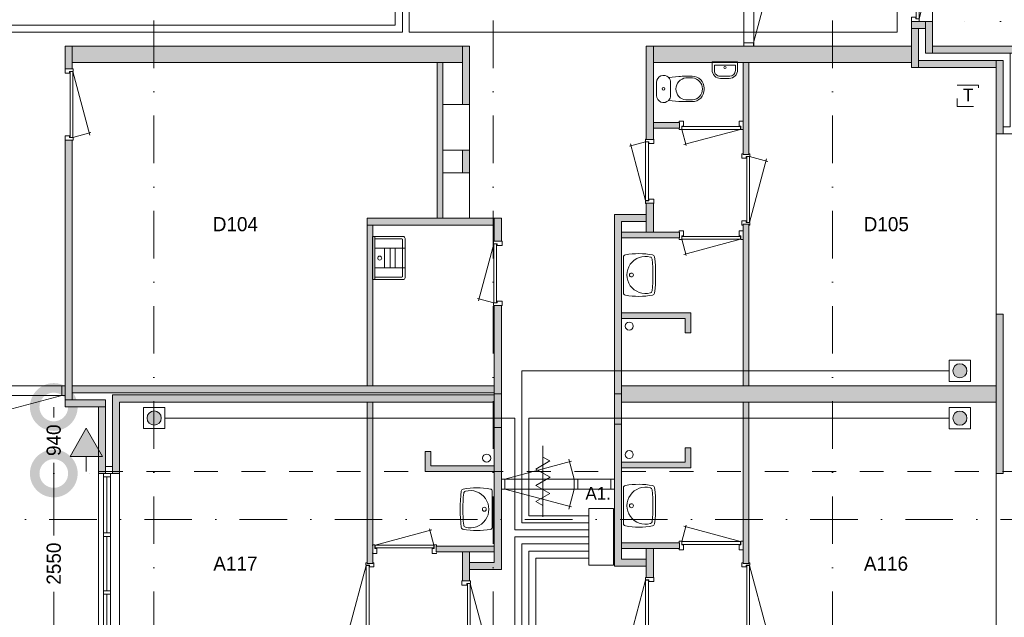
# Model space of a CAD drawing. Header units: millimetres. Extents: x 0 to 84100, y 0 to 59400.
# Tile 30 of 36: x 40410 to 54339, y 39168 to 47617. Entities that reach past the tile are written whole.
import ezdxf
from ezdxf.enums import TextEntityAlignment as Align
from ezdxf.xclip import XClip

# ---------------------------------------------------------------- set-up
doc = ezdxf.new("R2010")
doc.units = ezdxf.units.MM
doc.header["$PDMODE"] = 3
doc.header["$PDSIZE"] = 1
for name, pattern in [('DGN1', [504.6, 0, -504.6]), ('DGN2', [672.8, 336.4, -336.4]), ('DGN4', [1345.6, 672.8, -336.4, 0, -336.4])]:
    doc.linetypes.add(name, pattern=pattern)
for name, color, linetype in [('12', 7, 'Continuous'), ('16', 7, 'Continuous'), ('17', 7, 'Continuous'), ('29', 7, 'Continuous'), ('30', 7, 'Continuous'), ('31', 7, 'Continuous'), ('32', 7, 'Continuous'), ('33', 7, 'Continuous'), ('40', 7, 'Continuous'), ('48', 7, 'Continuous'), ('56', 7, 'Continuous'), ('58', 7, 'Continuous'), ('62', 7, 'Continuous'), ('TRAP', 7, 'Continuous')]:
    doc.layers.add(name, color=color, linetype=linetype)
doc.styles.add('dgn000', font='dgn000.shx')
doc.styles.add('dgn001', font='dgn001.shx')
doc.styles.add('dgn003', font='dgn003.shx')
doc.styles.get("Standard").update_dxf_attribs({"font": 'arial.ttf'})
doc.dimstyles.get("Standard").update_dxf_attribs({"dimtxt": 0.18, "dimasz": 0.18, "dimexe": 0.18, "dimexo": 0.0625, "dimgap": 0.09, "dimtad": 0, "dimtih": 1, "dimtoh": 1, "dimdec": 4, "dimzin": 0, "dimdsep": 46, "dimtxsty": 'Standard', "dimcen": 0.09, "dimadec": 0, "dimazin": 0, "dimtfac": 1, "dimtdec": 4, "dimtofl": 0, "dimtmove": 0, "dimatfit": 3, "dimfxl": 1, "dimtolj": 1, "dimtzin": 0, "dimarcsym": 0})

# ---------------------------------------------------------------- blocks, each defined once
blk = doc.blocks.new('EAD028')
at = {"layer": '29'}
h = blk.add_hatch(color=3, dxfattribs=at)
edge = h.paths.add_edge_path()
edge.add_arc((0, 0), 100, 0, 360)
at = {"layer": '29', "color": 3, "linetype": 'Continuous', "lineweight": 0}
blk.add_circle((0, 0), 100, dxfattribs=at)
blk = doc.blocks.new('AnonymousCell57')
at = {"layer": '29', "color": 1, "linetype": 'Continuous', "lineweight": 0, "flags": 128}
blk.add_lwpolyline([(-184, 240), (116, 240), (116, -60), (-184, -60), (-184, 240)], dxfattribs=at)
at = {"color": 1, "linetype": 'Continuous', "lineweight": 0}
blk.add_blockref('EAD028', (-34, 90), dxfattribs=at)
blk = doc.blocks.new('EAD029')
at = {"layer": '29'}
h = blk.add_hatch(color=3, dxfattribs=at)
edge = h.paths.add_edge_path()
edge.add_arc((0, 0), 100, 0, 360)
at = {"layer": '29', "color": 3, "linetype": 'Continuous', "lineweight": 0}
blk.add_circle((0, 0), 100, dxfattribs=at)
blk = doc.blocks.new('AnonymousCell58')
at = {"layer": '29', "color": 1, "linetype": 'Continuous', "lineweight": 0, "flags": 128}
blk.add_lwpolyline([(-184, -240), (116, -240), (116, 60), (-184, 60), (-184, -240)], dxfattribs=at)
at = {"color": 1, "linetype": 'Continuous', "lineweight": 0}
blk.add_blockref('EAD029', (-34, -90), dxfattribs=at)
blk = doc.blocks.new('AnonymousCell59')
at = {"layer": 'TRAP', "color": 1, "linetype": 'DGN2', "lineweight": 0, "flags": 128}
blk.add_lwpolyline([(-150, 139), (150, 139), (150, -161), (-150, -161), (-150, 139)], dxfattribs=at)
at = {"layer": 'TRAP', "color": 1, "linetype": 'DGN2', "lineweight": 0, "style": 'dgn001'}
blk.add_text('T', height=180, dxfattribs=at).set_placement((-68, -90))
blk = doc.blocks.new('EAD030')
at = {"layer": '29'}
h = blk.add_hatch(color=3, dxfattribs=at)
edge = h.paths.add_edge_path()
edge.add_arc((0, 0), 100, 0, 360)
at = {"layer": '29', "color": 3, "linetype": 'Continuous', "lineweight": 0}
blk.add_circle((0, 0), 100, dxfattribs=at)
blk = doc.blocks.new('AnonymousCell60')
at = {"layer": '29', "color": 1, "linetype": 'Continuous', "lineweight": 0, "flags": 128}
blk.add_lwpolyline([(184, -240), (-116, -240), (-116, 60), (184, 60), (184, -240)], dxfattribs=at)
at = {"color": 1, "linetype": 'Continuous', "lineweight": 0}
blk.add_blockref('EAD030', (34, -90), dxfattribs=at)
blk = doc.blocks.new('830R1057')
at = {"layer": '33', "color": 1, "linetype": 'Continuous', "lineweight": 0}
for p, q in [((38, 108), (99.32, 336.87)), ((868, 108), (66.28, 322.82))]:
    blk.add_line(p, q, dxfattribs=at)
at = {"layer": '33', "color": 92, "linetype": 'Continuous', "lineweight": 13, "true_color": 0x00e100, "flags": 128}
for points in [[(0, 100), (0, 111), (35, 111), (35, 61), (60, 61), (60, -11), (0, -11), (0, 0)], [(906, 100), (906, 111), (871, 111), (871, 61), (846, 61), (846, -11), (906, -11), (906, 0)]]:
    blk.add_lwpolyline(points, dxfattribs=at)
at = {"layer": '33', "color": 2, "linetype": 'Continuous', "lineweight": 13, "true_color": 0xf0f000, "flags": 128}
blk.add_lwpolyline([(868, 108), (38, 108), (38, 68), (868, 68), (868, 108)], dxfattribs=at)
blk = doc.blocks.new('930L0919')
at = {"layer": '33', "color": 1, "linetype": 'Continuous', "lineweight": 0}
for p, q in [((98, -38), (338.7, -936.31)), ((98, -968), (353.44, -899.56))]:
    blk.add_line(p, q, dxfattribs=at)
at = {"layer": '33', "color": 92, "linetype": 'Continuous', "lineweight": 13, "true_color": 0x00e100, "flags": 128}
for points in [[(90, 0), (101, 0), (101, -35), (51, -35), (51, -60), (-11, -60), (-11, 0), (0, 0)], [(90, -1006), (101, -1006), (101, -971), (51, -971), (51, -946), (-11, -946), (-11, -1006), (0, -1006)]]:
    blk.add_lwpolyline(points, dxfattribs=at)
at = {"layer": '33', "color": 2, "linetype": 'Continuous', "lineweight": 13, "true_color": 0xf0f000, "flags": 128}
blk.add_lwpolyline([(98, -968), (98, -38), (58, -38), (58, -968), (98, -968)], dxfattribs=at)
blk = doc.blocks.new('WT0119')
at = {"layer": '40', "color": 7, "linetype": 'Continuous', "lineweight": 0}
blk.add_line((20, 253), (20, -253), dxfattribs=at)
at = {"layer": '40', "color": 7, "linetype": 'Continuous', "lineweight": 0, "flags": 128}
for points in [[(20, 253, -0.363957), (47, 286)], [(47, 286, -0.090801), (432, 284)], [(432, 284, -0.328769), (459, 256)], [(401, -254, -1.30637), (401, 254)], [(401, 254, -0.309671), (425, 226)], [(425, 226, -0.052773), (425, -226)], [(459, 256, -0.059915), (459, -256)], [(47, -286, -0.363957), (20, -253)], [(425, -226, -0.309671), (401, -254)], [(459, -256, -0.328769), (432, -284)], [(432, -284, -0.090801), (47, -286)]]:
    blk.add_lwpolyline(points, format="xyb", dxfattribs=at)
at = {"layer": '40', "color": 7, "linetype": 'Continuous', "lineweight": 0}
blk.add_circle((133, 0), 28.1, dxfattribs=at)
blk = doc.blocks.new('830R1059')
at = {"layer": '33', "color": 1, "linetype": 'Continuous', "lineweight": 0}
for p, q in [((-108, 868), (-322.82, 66.28)), ((-108, 38), (-336.87, 99.32))]:
    blk.add_line(p, q, dxfattribs=at)
at = {"layer": '33', "color": 92, "linetype": 'Continuous', "lineweight": 13, "true_color": 0x00e100, "flags": 128}
for points in [[(-100, 906), (-111, 906), (-111, 871), (-61, 871), (-61, 846), (11, 846), (11, 906), (0, 906)], [(-100, 0), (-111, 0), (-111, 35), (-61, 35), (-61, 60), (11, 60), (11, 0), (0, 0)]]:
    blk.add_lwpolyline(points, dxfattribs=at)
at = {"layer": '33', "color": 2, "linetype": 'Continuous', "lineweight": 13, "true_color": 0xf0f000, "flags": 128}
blk.add_lwpolyline([(-108, 868), (-108, 38), (-68, 38), (-68, 868), (-108, 868)], dxfattribs=at)
blk = doc.blocks.new('830R1060')
at = {"layer": '33', "color": 1, "linetype": 'Continuous', "lineweight": 0}
for p, q in [((-868, 108), (-66.28, 322.82)), ((-38, 108), (-99.32, 336.87))]:
    blk.add_line(p, q, dxfattribs=at)
at = {"layer": '33', "color": 92, "linetype": 'Continuous', "lineweight": 13, "true_color": 0x00e100, "flags": 128}
for points in [[(-906, 100), (-906, 111), (-871, 111), (-871, 61), (-846, 61), (-846, -11), (-906, -11), (-906, 0)], [(0, 100), (0, 111), (-35, 111), (-35, 61), (-60, 61), (-60, -11), (0, -11), (0, 0)]]:
    blk.add_lwpolyline(points, dxfattribs=at)
at = {"layer": '33', "color": 2, "linetype": 'Continuous', "lineweight": 13, "true_color": 0xf0f000, "flags": 128}
blk.add_lwpolyline([(-868, 108), (-38, 108), (-38, 68), (-868, 68), (-868, 108)], dxfattribs=at)
blk = doc.blocks.new('930L0920')
at = {"layer": '33', "color": 1, "linetype": 'Continuous', "lineweight": 0}
for p, q in [((-98, -38), (-338.7, -936.31)), ((-98, -968), (-353.44, -899.56))]:
    blk.add_line(p, q, dxfattribs=at)
at = {"layer": '33', "color": 92, "linetype": 'Continuous', "lineweight": 13, "true_color": 0x00e100, "flags": 128}
for points in [[(-90, 0), (-101, 0), (-101, -35), (-51, -35), (-51, -60), (11, -60), (11, 0), (0, 0)], [(-90, -1006), (-101, -1006), (-101, -971), (-51, -971), (-51, -946), (11, -946), (11, -1006), (0, -1006)]]:
    blk.add_lwpolyline(points, dxfattribs=at)
at = {"layer": '33', "color": 2, "linetype": 'Continuous', "lineweight": 13, "true_color": 0xf0f000, "flags": 128}
blk.add_lwpolyline([(-98, -968), (-98, -38), (-58, -38), (-58, -968), (-98, -968)], dxfattribs=at)
blk = doc.blocks.new('WT0120')
at = {"layer": '40', "color": 7, "linetype": 'Continuous', "lineweight": 0}
blk.add_line((-20, 253), (-20, -253), dxfattribs=at)
blk.add_circle((-133, 0), 28.1, dxfattribs=at)
for centre, radius, start, end in [((-426, 252), 33, 100.3455, 173.1425), ((-236, -766), 1068, 79.7983, 100.5514), ((-53, 253), 33, 0, 79.9973), ((1669, 0), 2144, 173.1425, 186.8575), ((1707, 0), 2144, 173.9582, 186.0418), ((-392, 222), 33, 105.1333, 173.9582), ((-332, 0), 263, 254.8667, 105.1333), ((-426, -252), 33, 186.8575, 259.6545), ((-392, -222), 33, 186.0418, 254.8667), ((-53, -253), 33, 280.0027, 0), ((-236, 766), 1068, 259.4486, 280.2017)]:
    blk.add_arc(centre, radius, start, end, dxfattribs=at)
blk = doc.blocks.new('830R1062')
at = {"layer": '33', "color": 1, "linetype": 'Continuous', "lineweight": 0}
for p, q in [((108, 868), (322.82, 66.28)), ((108, 38), (336.87, 99.32))]:
    blk.add_line(p, q, dxfattribs=at)
at = {"layer": '33', "color": 92, "linetype": 'Continuous', "lineweight": 13, "true_color": 0x00e100, "flags": 128}
for points in [[(100, 906), (111, 906), (111, 871), (61, 871), (61, 846), (-11, 846), (-11, 906), (0, 906)], [(100, 0), (111, 0), (111, 35), (61, 35), (61, 60), (-11, 60), (-11, 0), (0, 0)]]:
    blk.add_lwpolyline(points, dxfattribs=at)
at = {"layer": '33', "color": 2, "linetype": 'Continuous', "lineweight": 13, "true_color": 0xf0f000, "flags": 128}
blk.add_lwpolyline([(108, 868), (108, 38), (68, 38), (68, 868), (108, 868)], dxfattribs=at)
blk = doc.blocks.new('830R1072')
at = {"layer": '33', "color": 1, "linetype": 'Continuous', "lineweight": 0}
for p, q in [((38, -108), (99.32, -336.87)), ((868, -108), (66.28, -322.82))]:
    blk.add_line(p, q, dxfattribs=at)
at = {"layer": '33', "color": 92, "linetype": 'Continuous', "lineweight": 13, "true_color": 0x00e100, "flags": 128}
for points in [[(0, -100), (0, -111), (35, -111), (35, -61), (60, -61), (60, 11), (0, 11), (0, 0)], [(906, -100), (906, -111), (871, -111), (871, -61), (846, -61), (846, 11), (906, 11), (906, 0)]]:
    blk.add_lwpolyline(points, dxfattribs=at)
at = {"layer": '33', "color": 2, "linetype": 'Continuous', "lineweight": 13, "true_color": 0xf0f000, "flags": 128}
blk.add_lwpolyline([(868, -108), (38, -108), (38, -68), (868, -68), (868, -108)], dxfattribs=at)
blk = doc.blocks.new('WT0124')
at = {"layer": '40', "color": 7, "linetype": 'Continuous', "lineweight": 0}
blk.add_line((20, -253), (20, 253), dxfattribs=at)
blk.add_circle((133, 0), 28.1, dxfattribs=at)
for centre, radius, start, end in [((53, 253), 33, 100.0027, 180), ((236, -766), 1068, 79.4486, 100.2017), ((426, 252), 33, 6.8575, 79.6545), ((332, 0), 263, 74.8667, 285.1333), ((392, 222), 33, 6.0418, 74.8667), ((-1707, 0), 2144, 353.9582, 6.0418), ((-1669, 0), 2144, 353.1425, 6.8575), ((53, -253), 33, 180, 259.9973), ((392, -222), 33, 285.1333, 353.9582), ((426, -252), 33, 280.3455, 353.1425), ((236, 766), 1068, 259.7983, 280.5514)]:
    blk.add_arc(centre, radius, start, end, dxfattribs=at)
blk = doc.blocks.new('930L0924')
at = {"layer": '33', "color": 1, "linetype": 'Continuous', "lineweight": 0}
for p, q in [((98, 968), (353.44, 899.56)), ((98, 38), (338.7, 936.31))]:
    blk.add_line(p, q, dxfattribs=at)
at = {"layer": '33', "color": 92, "linetype": 'Continuous', "lineweight": 13, "true_color": 0x00e100, "flags": 128}
for points in [[(90, 1006), (101, 1006), (101, 971), (51, 971), (51, 946), (-11, 946), (-11, 1006), (0, 1006)], [(90, 0), (101, 0), (101, 35), (51, 35), (51, 60), (-11, 60), (-11, 0), (0, 0)]]:
    blk.add_lwpolyline(points, dxfattribs=at)
at = {"layer": '33', "color": 2, "linetype": 'Continuous', "lineweight": 13, "true_color": 0xf0f000, "flags": 128}
blk.add_lwpolyline([(98, 968), (98, 38), (58, 38), (58, 968), (98, 968)], dxfattribs=at)
blk = doc.blocks.new('830R1073')
at = {"layer": '33', "color": 1, "linetype": 'Continuous', "lineweight": 0}
for p, q in [((38, -108), (99.32, -336.87)), ((868, -108), (66.28, -322.82))]:
    blk.add_line(p, q, dxfattribs=at)
at = {"layer": '33', "color": 92, "linetype": 'Continuous', "lineweight": 13, "true_color": 0x00e100, "flags": 128}
for points in [[(0, -100), (0, -111), (35, -111), (35, -61), (60, -61), (60, 11), (0, 11), (0, 0)], [(906, -100), (906, -111), (871, -111), (871, -61), (846, -61), (846, 11), (906, 11), (906, 0)]]:
    blk.add_lwpolyline(points, dxfattribs=at)
at = {"layer": '33', "color": 2, "linetype": 'Continuous', "lineweight": 13, "true_color": 0xf0f000, "flags": 128}
blk.add_lwpolyline([(868, -108), (38, -108), (38, -68), (868, -68), (868, -108)], dxfattribs=at)
blk = doc.blocks.new('CLOS0224')
at = {"layer": '40', "color": 7, "linetype": 'Continuous', "lineweight": 0}
for p, q in [((528, 155), (436, 155)), ((220, -92), (220, 92)), ((670, -1), (670, 1)), ((528, -155), (436, -155))]:
    blk.add_line(p, q, dxfattribs=at)
at = {"layer": '40', "color": 7, "linetype": 'Continuous', "lineweight": 0, "flags": 128}
for points in [[(338, -176), (192, -162), (192, -162, -0.674333), (20, -92), (20, -92), (20, 92), (20, 92, -0.674333), (192, 162), (192, 162), (338, 176), (338, 176, -0.023285), (431, 180), (431, 180), (525, 180), (525, 180, -0.414214), (695, 10), (695, 10), (695, -10), (695, -10, -0.414214), (525, -180), (525, -180), (431, -180), (431, -180, -0.023285), (338, -176)], [(437, -155, -0.917514), (437, 155)], [(528, 155, -0.917521), (528, -155)]]:
    blk.add_lwpolyline(points, format="xyb", dxfattribs=at)
at = {"layer": '40', "color": 7, "linetype": 'Continuous', "lineweight": 0}
blk.add_circle((120, 0), 20, dxfattribs=at)
for centre, start, end in [((120, 92), 0, 44.0273), ((120, -92), 315.9727, 0)]:
    blk.add_arc(centre, 100, start, end, dxfattribs=at)
blk = doc.blocks.new('830R1074')
at = {"layer": '33', "color": 1, "linetype": 'Continuous', "lineweight": 0}
for p, q in [((-108, -38), (-336.87, -99.32)), ((-108, -868), (-322.82, -66.28))]:
    blk.add_line(p, q, dxfattribs=at)
at = {"layer": '33', "color": 92, "linetype": 'Continuous', "lineweight": 13, "true_color": 0x00e100, "flags": 128}
for points in [[(-100, 0), (-111, 0), (-111, -35), (-61, -35), (-61, -60), (11, -60), (11, 0), (0, 0)], [(-100, -906), (-111, -906), (-111, -871), (-61, -871), (-61, -846), (11, -846), (11, -906), (0, -906)]]:
    blk.add_lwpolyline(points, dxfattribs=at)
at = {"layer": '33', "color": 2, "linetype": 'Continuous', "lineweight": 13, "true_color": 0xf0f000, "flags": 128}
blk.add_lwpolyline([(-108, -868), (-108, -38), (-68, -38), (-68, -868), (-108, -868)], dxfattribs=at)
blk = doc.blocks.new('FT0124')
at = {"layer": '40', "color": 7, "linetype": 'Continuous', "lineweight": 0}
for p, q in [((-180, -135), (-180, -20)), ((-180, -20), (180, -20)), ((-149, -65), (149, -65)), ((149, -65), (149, -144))]:
    blk.add_line(p, q, dxfattribs=at)
at = {"layer": '40', "color": 7, "linetype": 'Continuous', "lineweight": 0, "flags": 128}
for points in [[(-60, -255, -0.414214), (-180, -135)], [(-69, -224, -0.414214), (-149, -144)]]:
    blk.add_lwpolyline(points, format="xyb", dxfattribs=at)
for points in [[(-149, -144), (-149, -65)], [(180, -20), (180, -135)], [(69, -224), (-69, -224)], [(60, -255), (-60, -255)]]:
    blk.add_lwpolyline(points, dxfattribs=at)
at = {"layer": '40', "color": 7, "linetype": 'Continuous', "lineweight": 0}
blk.add_circle((1, -101), 15.1, dxfattribs=at)
for centre, radius in [((60, -135), 120), ((69, -144), 80)]:
    blk.add_arc(centre, radius, 270, 0, dxfattribs=at)
blk = doc.blocks.new('830R1075')
at = {"layer": '33', "color": 1, "linetype": 'Continuous', "lineweight": 0}
for p, q in [((-108, 868), (-322.82, 66.28)), ((-108, 38), (-336.87, 99.32))]:
    blk.add_line(p, q, dxfattribs=at)
at = {"layer": '33', "color": 92, "linetype": 'Continuous', "lineweight": 13, "true_color": 0x00e100, "flags": 128}
for points in [[(-100, 906), (-111, 906), (-111, 871), (-61, 871), (-61, 846), (11, 846), (11, 906), (0, 906)], [(-100, 0), (-111, 0), (-111, 35), (-61, 35), (-61, 60), (11, 60), (11, 0), (0, 0)]]:
    blk.add_lwpolyline(points, dxfattribs=at)
at = {"layer": '33', "color": 2, "linetype": 'Continuous', "lineweight": 13, "true_color": 0xf0f000, "flags": 128}
blk.add_lwpolyline([(-108, 868), (-108, 38), (-68, 38), (-68, 868), (-108, 868)], dxfattribs=at)
blk = doc.blocks.new('930L0925')
at = {"layer": '33', "color": 1, "linetype": 'Continuous', "lineweight": 0}
for p, q in [((98, -38), (338.7, -936.31)), ((98, -968), (353.44, -899.56))]:
    blk.add_line(p, q, dxfattribs=at)
at = {"layer": '33', "color": 92, "linetype": 'Continuous', "lineweight": 13, "true_color": 0x00e100, "flags": 128}
for points in [[(90, 0), (101, 0), (101, -35), (51, -35), (51, -60), (-11, -60), (-11, 0), (0, 0)], [(90, -1006), (101, -1006), (101, -971), (51, -971), (51, -946), (-11, -946), (-11, -1006), (0, -1006)]]:
    blk.add_lwpolyline(points, dxfattribs=at)
at = {"layer": '33', "color": 2, "linetype": 'Continuous', "lineweight": 13, "true_color": 0xf0f000, "flags": 128}
blk.add_lwpolyline([(98, -968), (98, -38), (58, -38), (58, -968), (98, -968)], dxfattribs=at)
blk = doc.blocks.new('830L09')
at = {"layer": '33', "color": 1, "linetype": 'Continuous', "lineweight": 0}
for p, q in [((98, 868), (323.91, 807.47)), ((98, 38), (312.82, 839.72))]:
    blk.add_line(p, q, dxfattribs=at)
at = {"layer": '33', "color": 92, "linetype": 'Continuous', "lineweight": 13, "true_color": 0x00e100, "flags": 128}
for points in [[(90, 906), (101, 906), (101, 871), (51, 871), (51, 846), (-11, 846), (-11, 906), (0, 906)], [(90, 0), (101, 0), (101, 35), (51, 35), (51, 60), (-11, 60), (-11, 0), (0, 0)]]:
    blk.add_lwpolyline(points, dxfattribs=at)
at = {"layer": '33', "color": 2, "linetype": 'Continuous', "lineweight": 13, "true_color": 0xf0f000, "flags": 128}
blk.add_lwpolyline([(98, 38), (98, 868), (58, 868), (58, 38), (98, 38)], dxfattribs=at)
blk = doc.blocks.new('_DotSmall')
at = {"color": 0, "linetype": 'ByBlock', "const_width": 0.5}
blk.add_lwpolyline([(-0.0625, 0, 1), (0.0625, 0, 1)], format="xyb", close=True, dxfattribs=at)
blk = doc.blocks.new('*D18497')
at = {"layer": '58', "color": 3, "linetype": 'Continuous', "lineweight": 0, "transparency": 16777216}
for p, q in [((52064.76, 43734.49), (52064.76, 44814.49)), ((52064.76, 43384.49), (52064.76, 43734.49)), ((52064.76, 43384.49), (52064.76, 42304.49))]:
    blk.add_line(p, q, dxfattribs=at)
at = {"layer": 'Defpoints', "color": 0, "linetype": 'Continuous', "transparency": 16777216}
for p in [(49092.62, 43734.49), (52064.76, 43734.49), (49092.62, 43384.49)]:
    blk.add_point(p, dxfattribs=at)
at = {"layer": '58', "color": 3, "linetype": 'Continuous', "lineweight": 0, "transparency": 16777216, "xscale": 1080, "yscale": 1080, "zscale": 1080}
for p, rotation in [((52064.76, 43734.49), 270), ((52064.76, 43384.49), 90)]:
    blk.add_blockref('_DotSmall', p, dxfattribs=dict(at, rotation=rotation))
at = {"layer": '58', "color": 3, "linetype": 'Continuous', "lineweight": 0, "transparency": 16777216, "insert": (52064.76, 43559.49), "char_height": 200, "attachment_point": 5, "rotation": 270, "style": 'dgn003'}
blk.add_mtext('\\A1;350', dxfattribs=at)
blk = doc.blocks.new('79B10313')
at = {"layer": '12', "color": 7, "linetype": 'Continuous', "lineweight": 0}
blk.add_line((0, 500.48), (0, -500.5), dxfattribs=at)
at = {"layer": '12', "color": 92, "linetype": 'Continuous', "lineweight": 0, "true_color": 0x00e100}
for p, q in [((-100.18, 173.68), (97.62, 287.88)), ((97.62, 287.88), (0, 344.24)), ((100.18, 58), (-100.18, 173.68)), ((-100.18, -57.68), (100.18, 58)), ((97.62, -171.88), (-100.18, -57.68)), ((-100.02, -285.98), (97.62, -171.88)), ((0, -343.72), (-100.02, -285.98))]:
    blk.add_line(p, q, dxfattribs=at)
blk = doc.blocks.new('UG61')
at = {"layer": '40', "color": 7, "linetype": 'Continuous', "lineweight": 0}
for p, q in [((20, 305), (20, -305)), ((450, 305), (20, 305)), ((55, 305), (55, -305)), ((55, 270), (435, 270)), ((55, 140), (480, 140)), ((192, 140), (192, -140)), ((268, 140), (268, -140)), ((342, 140), (342, -140)), ((445, 260), (445, -260)), ((480, -275), (480, 275)), ((55, -140), (480, -140)), ((435, -270), (55, -270)), ((20, -305), (450, -305))]:
    blk.add_line(p, q, dxfattribs=at)
blk.add_circle((122, -1), 28.1, dxfattribs=at)
for centre, radius, start, end in [((450, 275), 30, 0, 90), ((435, 260), 10, 0, 90), ((435, -260), 10, 270, 0), ((450, -275), 30, 270, 0)]:
    blk.add_arc(centre, radius, start, end, dxfattribs=at)
blk = doc.blocks.new('*D18616')
at = {"layer": '58', "color": 3, "linetype": 'Continuous', "lineweight": 0, "transparency": 16777216}
for p, q in [((36433.44, 37344.49), (36433.44, 36469.49)), ((36433.44, 34794.49), (36433.44, 35669.49))]:
    blk.add_line(p, q, dxfattribs=at)
at = {"layer": 'Defpoints', "color": 0, "linetype": 'Continuous', "transparency": 16777216}
for p in [(37064.76, 37344.49), (36433.44, 34794.49), (37064.76, 34794.49)]:
    blk.add_point(p, dxfattribs=at)
at = {"layer": '58', "color": 3, "linetype": 'Continuous', "lineweight": 0, "transparency": 16777216, "xscale": 1080, "yscale": 1080, "zscale": 1080}
for p, rotation in [((36433.44, 37344.49), 90), ((36433.44, 34794.49), 270)]:
    blk.add_blockref('_DotSmall', p, dxfattribs=dict(at, rotation=rotation))
at = {"layer": '58', "color": 3, "linetype": 'Continuous', "lineweight": 0, "transparency": 16777216, "insert": (36433.44, 36069.49), "char_height": 200, "attachment_point": 5, "rotation": 90, "style": 'dgn003'}
blk.add_mtext('\\A1;2550', dxfattribs=at)
blk = doc.blocks.new('*D18617')
at = {"layer": '58', "color": 3, "linetype": 'Continuous', "lineweight": 0, "transparency": 16777216}
for p, q in [((36433, 38284), (36433, 38135)), ((36433, 37344), (36433, 37494))]:
    blk.add_line(p, q, dxfattribs=at)
at = {"layer": 'Defpoints', "color": 0, "linetype": 'Continuous', "transparency": 16777216}
for p in [(37065, 38284), (36433, 37344), (37065, 37344)]:
    blk.add_point(p, dxfattribs=at)
at = {"layer": '58', "color": 3, "linetype": 'Continuous', "lineweight": 0, "transparency": 16777216, "xscale": 1080, "yscale": 1080, "zscale": 1080}
for p, rotation in [((36433, 38284), 90), ((36433, 37344), 270)]:
    blk.add_blockref('_DotSmall', p, dxfattribs=dict(at, rotation=rotation))
at = {"layer": '58', "color": 3, "linetype": 'Continuous', "lineweight": 0, "transparency": 16777216, "insert": (36433, 37814), "char_height": 200, "attachment_point": 5, "rotation": 90, "style": 'dgn003'}
blk.add_mtext('\\A1;940', dxfattribs=at)
blk = doc.blocks.new('50E03_329_B01 - Default')
at = {"layer": '12'}
blk.add_hatch(color=3, dxfattribs=at).paths.add_polyline_path([(36890.56, 37985.94), (37122.54, 37584.16), (36664.1, 37584.16)])
at = {"layer": '62'}
for color, points in [(7, [(48564.76, 43734.49), (48764.76, 43734.49), (48764.76, 43634.49), (48564.76, 43634.49)]), (9, [(48564.76, 43084.49), (48664.76, 43084.49), (48664.76, 43634.49), (48564.76, 43634.49)]), (7, [(48864.76, 43734.49), (48764.76, 43734.49), (48764.76, 43284.49), (48864.76, 43284.49)]), (7, [(36594.76, 43384.49), (36694.76, 43384.49), (36694.76, 43064.49), (36594.76, 43064.49)]), (9, [(36694.76, 43384.49), (42214.76, 43384.49), (42214.76, 43154.49), (36694.76, 43154.49)]), (7, [(42214.76, 42560.14), (42214.76, 43384.49), (42314.76, 43384.49), (42314.76, 42560.14)]), (7, [(44914.76, 42064.49), (44914.76, 43384.49), (44814.76, 43384.49), (44814.76, 42064.49)]), (9, [(44914.76, 43384.49), (48564.76, 43384.49), (48564.76, 43154.49), (44914.76, 43154.49)]), (7, [(48864.76, 43284.49), (50064.76, 43284.49), (50064.76, 43384.49), (48864.76, 43384.49)]), (9, [(49764.76, 43084.49), (48664.76, 43084.49), (48664.76, 43184.49), (49764.76, 43184.49)]), (9, [(49764.76, 42144.49), (49864.76, 42144.49), (49864.76, 43184.49), (49764.76, 43184.49)]), (7, [(41854.76, 43154.49), (41934.76, 43154.49), (41934.76, 40954.49), (41854.76, 40954.49)]), (9, [(46184.76, 41854.49), (46184.76, 43154.49), (46264.76, 43154.49), (46264.76, 41854.49)]), (9, [(45284.76, 42224.49), (45284.76, 42304.49), (44914.76, 42304.49), (44914.76, 42224.49)]), (7, [(36694.76, 38384.49), (36594.76, 38384.49), (36594.76, 42058.49), (36694.76, 42058.49)]), (7, [(42214.76, 41914.8), (42314.76, 41914.8), (42314.76, 41594.8), (42214.76, 41594.8)]), (7, [(44914.76, 40754.49), (44914.76, 41164.49), (44814.76, 41164.49), (44814.76, 40754.49)]), (7, [(40864.76, 40954.49), (42664.76, 40954.49), (42664.76, 40854.49), (40864.76, 40854.49)]), (7, [(42664.76, 40626.49), (42764.76, 40626.49), (42764.76, 40954.49), (42664.76, 40954.49)]), (7, [(44364.76, 38469.49), (44464.76, 38469.49), (44464.76, 40904.49), (44814.76, 40904.49), (44814.76, 41004.49), (44364.76, 41004.49)]), (7, [(40944.76, 38584.49), (40944.76, 40854.49), (40864.76, 40854.49), (40864.76, 38584.49)]), (9, [(46184.76, 38584.49), (46184.76, 40869.49), (46264.76, 40869.49), (46264.76, 38584.49)]), (9, [(45284.76, 40674.49), (45284.76, 40754.49), (44464.76, 40754.49), (44464.76, 40674.49)]), (7, [(42664.76, 39720.49), (42764.76, 39720.49), (42764.76, 38469.49), (42664.76, 38469.49)]), (9, [(45364.76, 39334.49), (45444.76, 39334.49), (45444.76, 39614.49), (44464.76, 39614.49), (44464.76, 39534.49), (45364.76, 39534.49)]), (9, [(49764.76, 37344.49), (49764.76, 39594.49), (49864.76, 39594.49), (49864.76, 37344.49)]), (7, [(42664.76, 38484.49), (36694.76, 38484.49), (36694.76, 38584.49), (42664.76, 38584.49)]), (9, [(44464.76, 38584.49), (49764.76, 38584.49), (49764.76, 38354.49), (44464.76, 38354.49)]), (9, [(42664.76, 38354.49), (42664.76, 38454.49), (37264.76, 38454.49), (37264.76, 37344.49), (37364.76, 37344.49), (37364.76, 38354.49)]), (7, [(42764.76, 38469.49), (42664.76, 38469.49), (42664.76, 36084.49), (42314.76, 36084.49), (42314.76, 35984.49), (42764.76, 35984.49)]), (7, [(44364.76, 38469.49), (44464.76, 38469.49), (44464.76, 36134.49), (44814.76, 36134.49), (44814.76, 36034.49), (44364.76, 36034.49)]), (7, [(37164.76, 38384.49), (36594.76, 38384.49), (36594.76, 38284.49), (37164.76, 38284.49)]), (9, [(40944.76, 38354.49), (40944.76, 36069.49), (40864.76, 36069.49), (40864.76, 38354.49)]), (9, [(46184.76, 38354.49), (46184.76, 36069.49), (46264.76, 36069.49), (46264.76, 38354.49)]), (7, [(37164.76, 37344.49), (37064.76, 37344.49), (37064.76, 38284.49), (37164.76, 38284.49)]), (9, [(41764.76, 37654.49), (41684.76, 37654.49), (41684.76, 37374.49), (42664.76, 37374.49), (42664.76, 37454.49), (41764.76, 37454.49)]), (9, [(45364.76, 37704.49), (45444.76, 37704.49), (45444.76, 37424.49), (44464.76, 37424.49), (44464.76, 37504.49), (45364.76, 37504.49)]), (9, [(45284.76, 36364.49), (45284.76, 36284.49), (44464.76, 36284.49), (44464.76, 36364.49)]), (9, [(41844.76, 36314.49), (41844.76, 36234.49), (42664.76, 36234.49), (42664.76, 36314.49)]), (7, [(42214.76, 36234.49), (42214.76, 35824.49), (42314.76, 35824.49), (42314.76, 36234.49)]), (7, [(44914.76, 36284.49), (44914.76, 35874.49), (44814.76, 35874.49), (44814.76, 36284.49)])]:
    blk.add_hatch(color=color, dxfattribs=at).paths.add_polyline_path(points)
at = {"layer": '12', "color": 3, "linetype": 'Continuous', "lineweight": 0}
blk.add_line((36893.32, 37584.16), (36893.32, 37372.92), dxfattribs=at)
at = {"layer": '12', "color": 3, "linetype": 'Continuous', "lineweight": 0, "flags": 128}
blk.add_lwpolyline([(36890.56, 37985.94), (37122.54, 37584.16), (36664.1, 37584.16), (36890.56, 37985.94)], dxfattribs=at)
at = {"layer": '16', "color": 92, "linetype": 'Continuous', "lineweight": 0, "true_color": 0x00e100}
for p, q in [((50064.76, 42144.49), (49764.76, 42144.49)), ((37264.76, 37444.49), (37264.76, 38454.49)), ((37164.76, 38384.49), (36694.76, 38384.49)), ((37164.76, 37444.49), (37164.76, 38384.49)), ((37364.76, 37344.49), (37364.76, 38354.49)), ((37064.76, 38284.49), (36594.76, 38284.49)), ((37064.76, 37344.49), (37064.76, 38284.49)), ((37064.76, 37344.49), (37364.76, 37344.49)), ((37164.76, 37444.49), (37264.76, 37444.49))]:
    blk.add_line(p, q, dxfattribs=at)
at = {"layer": '16', "color": 92, "linetype": 'Continuous', "lineweight": 0, "true_color": 0x00e100, "flags": 128}
for points in [[(48564.76, 43734.49), (48864.76, 43734.49), (48864.76, 43384.49), (50064.76, 43384.49), (50064.76, 42144.49), (49764.76, 42144.49), (49764.76, 43084.49), (48564.76, 43084.49), (48564.76, 43734.49)], [(48664.76, 43634.49), (48764.76, 43634.49), (48764.76, 43284.49), (49964.76, 43284.49), (49964.76, 42244.49), (49864.76, 42244.49), (49864.76, 43184.49), (48664.76, 43184.49), (48664.76, 43634.49)], [(42314.76, 42560.14), (42314.76, 43384.49), (42214.76, 43384.49), (42214.76, 42560.14), (42314.76, 42560.14)], [(44814.76, 42064.49), (44814.76, 43384.49), (44914.76, 43384.49), (44914.76, 42064.49), (44814.76, 42064.49)], [(41854.76, 43154.49), (41934.76, 43154.49), (41934.76, 40954.49), (41854.76, 40954.49), (41854.76, 43154.49)], [(46184.76, 43154.49), (46184.76, 41854.49), (46264.76, 41854.49), (46264.76, 43154.49), (46184.76, 43154.49)], [(44914.76, 42224.49), (44914.76, 42304.49), (45284.76, 42304.49), (45284.76, 42224.49), (44914.76, 42224.49)], [(44814.76, 40754.49), (44814.76, 41164.49), (44914.76, 41164.49), (44914.76, 40754.49), (44814.76, 40754.49)], [(44364.76, 38469.49), (44364.76, 41004.49), (44814.76, 41004.49), (44814.76, 40904.49), (44464.76, 40904.49), (44464.76, 38469.49), (44364.76, 38469.49)], [(40944.76, 40854.49), (40944.76, 38584.49), (40864.76, 38584.49), (40864.76, 40854.49), (40944.76, 40854.49)], [(46184.76, 40869.49), (46184.76, 38584.49), (46264.76, 38584.49), (46264.76, 40869.49), (46184.76, 40869.49)], [(44464.76, 40674.49), (44464.76, 40754.49), (45284.76, 40754.49), (45284.76, 40674.49), (44464.76, 40674.49)], [(44464.76, 39534.49), (45364.76, 39534.49), (45364.76, 39334.49), (45444.76, 39334.49), (45444.76, 39614.49), (44464.76, 39614.49), (44464.76, 39534.49)], [(49764.76, 37344.49), (49764.76, 39594.49), (49864.76, 39594.49), (49864.76, 37344.49), (49764.76, 37344.49)], [(40944.76, 36069.49), (40944.76, 38354.49), (40864.76, 38354.49), (40864.76, 36069.49), (40944.76, 36069.49)], [(46184.76, 36069.49), (46184.76, 38354.49), (46264.76, 38354.49), (46264.76, 36069.49), (46184.76, 36069.49)], [(44364.76, 38042.83), (44364.76, 36034.49), (44814.76, 36034.49), (44814.76, 36134.49), (44464.76, 36134.49), (44464.76, 38042.83), (44364.76, 38042.83)], [(42764.76, 37992.83), (42764.76, 35984.49), (42314.76, 35984.49), (42314.76, 36084.49), (42664.76, 36084.49), (42664.76, 37992.83), (42764.76, 37992.83)], [(42664.76, 37454.49), (41764.76, 37454.49), (41764.76, 37654.49), (41684.76, 37654.49), (41684.76, 37374.49), (42664.76, 37374.49), (42664.76, 37454.49)], [(44464.76, 37504.49), (45364.76, 37504.49), (45364.76, 37704.49), (45444.76, 37704.49), (45444.76, 37424.49), (44464.76, 37424.49), (44464.76, 37504.49)], [(44464.76, 36364.49), (44464.76, 36284.49), (45284.76, 36284.49), (45284.76, 36364.49), (44464.76, 36364.49)], [(42664.76, 36314.49), (42664.76, 36234.49), (41844.76, 36234.49), (41844.76, 36314.49), (42664.76, 36314.49)], [(42314.76, 36234.49), (42314.76, 35824.49), (42214.76, 35824.49), (42214.76, 36234.49), (42314.76, 36234.49)], [(44814.76, 36284.49), (44814.76, 35874.49), (44914.76, 35874.49), (44914.76, 36284.49), (44814.76, 36284.49)]]:
    blk.add_lwpolyline(points, dxfattribs=at)
at = {"layer": '17', "color": 92, "linetype": 'Continuous', "lineweight": 0, "true_color": 0x00e100}
for p, q in [((36594.76, 38284.49), (36594.76, 42058.49)), ((36594.76, 42058.49), (36694.76, 42058.49)), ((36694.76, 38384.49), (36694.76, 42058.49)), ((36694.76, 38584.49), (42664.76, 38584.49)), ((36694.76, 38484.49), (42664.76, 38484.49)), ((37264.76, 38454.49), (42664.76, 38454.49)), ((37364.76, 38354.49), (42664.76, 38354.49))]:
    blk.add_line(p, q, dxfattribs=at)
at = {"layer": '17', "color": 92, "linetype": 'Continuous', "lineweight": 0, "true_color": 0x00e100, "flags": 128}
for points in [[(36694.76, 43064.49), (36594.76, 43064.49), (36594.76, 43384.49), (36694.76, 43384.49), (36694.76, 43064.49)], [(42214.76, 43384.49), (36694.76, 43384.49), (36694.76, 43154.49), (42214.76, 43154.49), (42214.76, 43384.49)], [(48564.76, 43384.49), (44914.76, 43384.49), (44914.76, 43154.49), (48564.76, 43154.49), (48564.76, 43384.49)], [(42214.76, 41594.8), (42314.76, 41594.8), (42314.76, 41914.8), (42214.76, 41914.8), (42214.76, 41594.8)], [(40864.76, 40954.49), (42664.76, 40954.49), (42664.76, 40854.49), (40864.76, 40854.49), (40864.76, 40954.49)], [(42764.76, 40626.49), (42664.76, 40626.49), (42664.76, 40954.49), (42764.76, 40954.49), (42764.76, 40626.49)], [(42764.76, 38469.49), (42664.76, 38469.49), (42664.76, 39720.49), (42764.76, 39720.49), (42764.76, 38469.49)], [(44464.76, 38354.49), (44464.76, 38584.49), (49764.76, 38584.49), (49764.76, 38354.49), (44464.76, 38354.49)]]:
    blk.add_lwpolyline(points, dxfattribs=at)
at = {"layer": '30', "color": 3, "linetype": 'Continuous', "lineweight": 0}
for p, q in [((49764.76, 42144.49), (49764.76, 39594.49)), ((37064.76, 34794.49), (37064.76, 37344.49)), ((37364.76, 34794.49), (37364.76, 37344.49)), ((49764.76, 34794.49), (49764.76, 37344.49))]:
    blk.add_line(p, q, dxfattribs=at)
at = {"layer": '31', "color": 3, "linetype": 'Continuous', "lineweight": 0}
for p, q in [((46194.76, 44984.49), (46194.76, 43384.49)), ((46334.76, 44984.49), (46334.76, 43384.49)), ((44364.76, 37263.68), (42764.76, 37263.68)), ((44364.76, 37123.68), (42764.76, 37123.68))]:
    blk.add_line(p, q, dxfattribs=at)
at = {"layer": '31', "color": 3, "linetype": 'Continuous', "lineweight": 0, "flags": 128}
for points in [[(42314.76, 42560.14), (41934.76, 42560.14), (41934.76, 41914.8), (42314.76, 41914.8), (42314.76, 42560.14)], [(42314.76, 41594.8), (41934.76, 41594.8), (41934.76, 40954.49), (42314.76, 40954.49), (42314.76, 41594.8)]]:
    blk.add_lwpolyline(points, dxfattribs=at)
at = {"layer": '32', "color": 3, "linetype": 'Continuous', "lineweight": 0}
for p, q in [((34894.76, 38584.49), (36594.76, 38584.49)), ((34894.76, 38445.49), (36594.76, 38445.49)), ((37134.76, 34844.49), (37134.76, 37344.49)), ((37184.76, 36502.83), (37184.76, 37294.49)), ((37234.76, 37294.49), (37234.76, 34844.49)), ((37184.76, 35686.16), (37184.76, 36452.83)), ((37184.76, 34844.49), (37184.76, 35636.16))]:
    blk.add_line(p, q, dxfattribs=at)
at = {"layer": '32', "color": 3, "linetype": 'Continuous', "lineweight": 0, "flags": 128}
for points in [[(46333.76, 43434.49), (46333.76, 43384.49), (46194.76, 43384.49), (46194.76, 43434.49), (46333.76, 43434.49)], [(36594.76, 38445.49), (36544.76, 38445.49), (36544.76, 38584.49), (36594.76, 38584.49), (36594.76, 38445.49)], [(37134.76, 37294.49), (37134.76, 37344.49), (37234.76, 37344.49), (37234.76, 37294.49), (37134.76, 37294.49)], [(42814.76, 37124.68), (42764.76, 37124.68), (42764.76, 37263.68), (42814.76, 37263.68), (42814.76, 37124.68)], [(43844.76, 37124.68), (43794.76, 37124.68), (43794.76, 37263.68), (43844.76, 37263.68), (43844.76, 37124.68)], [(44364.76, 37123.68), (44314.76, 37123.68), (44314.76, 37262.68), (44364.76, 37262.68), (44364.76, 37123.68)], [(37134.76, 36452.83), (37134.76, 36502.83), (37234.76, 36502.83), (37234.76, 36452.83), (37134.76, 36452.83)], [(37134.76, 35636.16), (37134.76, 35686.16), (37234.76, 35686.16), (37234.76, 35636.16), (37134.76, 35636.16)]]:
    blk.add_lwpolyline(points, dxfattribs=at)
at = {"layer": '33', "color": 1, "linetype": 'Continuous', "lineweight": 0}
for p, q in [((46333.76, 43434.49), (46586.69, 44378.43)), ((36544.76, 38445.49), (35769.03, 38237.63)), ((42814.76, 37263.68), (43758.7, 37516.61)), ((43794.76, 37263.68), (43718.84, 37547.01)), ((42814.76, 37124.68), (43758.7, 36871.75)), ((43794.76, 37124.68), (43718.84, 36841.35))]:
    blk.add_line(p, q, dxfattribs=at)
at = {"layer": '40', "color": 3, "linetype": 'Continuous', "lineweight": 0}
for centre in [(44573.36, 39427.73), (42556.16, 37561.25), (44573.36, 37611.25)]:
    blk.add_circle(centre, 57.46, dxfattribs=at)
at = {"layer": '56', "color": 3, "linetype": 'DGN4', "lineweight": 0}
for p, q in [((37849.76, 55989.76), (37849.76, 547.85)), ((42649.76, 55989.76), (42649.76, 547.85)), ((47449.76, 55989.76), (47449.76, 547.85)), ((52180.43, 36692.77), (-3616.95, 36692.77))]:
    blk.add_line(p, q, dxfattribs=at)
at = {"layer": '58', "color": 3, "linetype": 'Continuous', "lineweight": 0}
blk.add_line((48864.76, 44634.49), (48864.76, 43734.49), dxfattribs=at)
at = {"layer": '58', "color": 3, "linetype": 'DGN1', "lineweight": 0}
for p, q in [((52064.76, 43734.49), (48864.76, 43734.49)), ((36433.44, 37344.49), (37064.76, 37344.49))]:
    blk.add_line(p, q, dxfattribs=at)
at = {"layer": '58', "color": 3, "linetype": 'DGN2', "lineweight": 0}
blk.add_line((50191.08, 37372.92), (36893.32, 37372.92), dxfattribs=at)
at = {"layer": '62', "color": 7, "linetype": 'Continuous', "lineweight": 0, "flags": 128}
for points in [[(48564.76, 43734.49), (48764.76, 43734.49), (48764.76, 43634.49), (48564.76, 43634.49), (48564.76, 43734.49)], [(48864.76, 43734.49), (48764.76, 43734.49), (48764.76, 43284.49), (48864.76, 43284.49), (48864.76, 43734.49)], [(36594.76, 43384.49), (36694.76, 43384.49), (36694.76, 43064.49), (36594.76, 43064.49), (36594.76, 43384.49)], [(42214.76, 42560.14), (42214.76, 43384.49), (42314.76, 43384.49), (42314.76, 42560.14), (42214.76, 42560.14)], [(44914.76, 42064.49), (44914.76, 43384.49), (44814.76, 43384.49), (44814.76, 42064.49), (44914.76, 42064.49)], [(48864.76, 43284.49), (50064.76, 43284.49), (50064.76, 43384.49), (48864.76, 43384.49), (48864.76, 43284.49)], [(41854.76, 43154.49), (41934.76, 43154.49), (41934.76, 40954.49), (41854.76, 40954.49), (41854.76, 43154.49)], [(36694.76, 38384.49), (36594.76, 38384.49), (36594.76, 42058.49), (36694.76, 42058.49), (36694.76, 38384.49)], [(42214.76, 41914.8), (42314.76, 41914.8), (42314.76, 41594.8), (42214.76, 41594.8), (42214.76, 41914.8)], [(44914.76, 40754.49), (44914.76, 41164.49), (44814.76, 41164.49), (44814.76, 40754.49), (44914.76, 40754.49)], [(40864.76, 40954.49), (42664.76, 40954.49), (42664.76, 40854.49), (40864.76, 40854.49), (40864.76, 40954.49)], [(42664.76, 40626.49), (42764.76, 40626.49), (42764.76, 40954.49), (42664.76, 40954.49), (42664.76, 40626.49)], [(44364.76, 38469.49), (44464.76, 38469.49), (44464.76, 40904.49), (44814.76, 40904.49), (44814.76, 41004.49), (44364.76, 41004.49), (44364.76, 38469.49)], [(40944.76, 38584.49), (40944.76, 40854.49), (40864.76, 40854.49), (40864.76, 38584.49), (40944.76, 38584.49)], [(42664.76, 39720.49), (42764.76, 39720.49), (42764.76, 38469.49), (42664.76, 38469.49), (42664.76, 39720.49)], [(42664.76, 38484.49), (36694.76, 38484.49), (36694.76, 38584.49), (42664.76, 38584.49), (42664.76, 38484.49)], [(42764.76, 38469.49), (42664.76, 38469.49), (42664.76, 36084.49), (42314.76, 36084.49), (42314.76, 35984.49), (42764.76, 35984.49), (42764.76, 38469.49)], [(44364.76, 38469.49), (44464.76, 38469.49), (44464.76, 36134.49), (44814.76, 36134.49), (44814.76, 36034.49), (44364.76, 36034.49), (44364.76, 38469.49)], [(37164.76, 38384.49), (36594.76, 38384.49), (36594.76, 38284.49), (37164.76, 38284.49), (37164.76, 38384.49)], [(37164.76, 37344.49), (37064.76, 37344.49), (37064.76, 38284.49), (37164.76, 38284.49), (37164.76, 37344.49)], [(42214.76, 36234.49), (42214.76, 35824.49), (42314.76, 35824.49), (42314.76, 36234.49), (42214.76, 36234.49)], [(44914.76, 36284.49), (44914.76, 35874.49), (44814.76, 35874.49), (44814.76, 36284.49), (44914.76, 36284.49)]]:
    blk.add_lwpolyline(points, dxfattribs=at)
at = {"layer": '62', "color": 9, "linetype": 'Continuous', "lineweight": 0, "flags": 128}
for points in [[(48564.76, 43084.49), (48664.76, 43084.49), (48664.76, 43634.49), (48564.76, 43634.49), (48564.76, 43084.49)], [(36694.76, 43384.49), (42214.76, 43384.49), (42214.76, 43154.49), (36694.76, 43154.49), (36694.76, 43384.49)], [(44914.76, 43384.49), (48564.76, 43384.49), (48564.76, 43154.49), (44914.76, 43154.49), (44914.76, 43384.49)], [(49764.76, 43084.49), (48664.76, 43084.49), (48664.76, 43184.49), (49764.76, 43184.49), (49764.76, 43084.49)], [(49764.76, 42144.49), (49864.76, 42144.49), (49864.76, 43184.49), (49764.76, 43184.49), (49764.76, 42144.49)], [(46184.76, 41854.49), (46184.76, 43154.49), (46264.76, 43154.49), (46264.76, 41854.49), (46184.76, 41854.49)], [(45284.76, 42224.49), (45284.76, 42304.49), (44914.76, 42304.49), (44914.76, 42224.49), (45284.76, 42224.49)], [(46184.76, 38584.49), (46184.76, 40869.49), (46264.76, 40869.49), (46264.76, 38584.49), (46184.76, 38584.49)], [(45284.76, 40674.49), (45284.76, 40754.49), (44464.76, 40754.49), (44464.76, 40674.49), (45284.76, 40674.49)], [(45364.76, 39334.49), (45444.76, 39334.49), (45444.76, 39614.49), (44464.76, 39614.49), (44464.76, 39534.49), (45364.76, 39534.49), (45364.76, 39334.49)], [(49764.76, 37344.49), (49764.76, 39594.49), (49864.76, 39594.49), (49864.76, 37344.49), (49764.76, 37344.49)], [(44464.76, 38584.49), (49764.76, 38584.49), (49764.76, 38354.49), (44464.76, 38354.49), (44464.76, 38584.49)], [(42664.76, 38354.49), (42664.76, 38454.49), (37264.76, 38454.49), (37264.76, 37344.49), (37364.76, 37344.49), (37364.76, 38354.49), (42664.76, 38354.49)], [(40944.76, 38354.49), (40944.76, 36069.49), (40864.76, 36069.49), (40864.76, 38354.49), (40944.76, 38354.49)], [(46184.76, 38354.49), (46184.76, 36069.49), (46264.76, 36069.49), (46264.76, 38354.49), (46184.76, 38354.49)], [(41764.76, 37654.49), (41684.76, 37654.49), (41684.76, 37374.49), (42664.76, 37374.49), (42664.76, 37454.49), (41764.76, 37454.49), (41764.76, 37654.49)], [(45364.76, 37704.49), (45444.76, 37704.49), (45444.76, 37424.49), (44464.76, 37424.49), (44464.76, 37504.49), (45364.76, 37504.49), (45364.76, 37704.49)], [(45284.76, 36364.49), (45284.76, 36284.49), (44464.76, 36284.49), (44464.76, 36364.49), (45284.76, 36364.49)], [(41844.76, 36314.49), (41844.76, 36234.49), (42664.76, 36234.49), (42664.76, 36314.49), (41844.76, 36314.49)]]:
    blk.add_lwpolyline(points, dxfattribs=at)
at = {"color": 7, "linetype": 'Continuous', "lineweight": 0}
for name, p in [('830L09', (48575.76, 43734.49)), ('930L0925', (36604.76, 43064.49)), ('FT0124', (45926.8, 43184.06)), ('CLOS0224', (44939.66, 42780.98)), ('830R1073', (45281.67, 42316.09)), ('830R1074', (44912.86, 42069.2)), ('930L0924', (46178.79, 40856.26)), ('UG61', (40921.82, 40389.56)), ('830R1072', (45281.68, 40764.67)), ('830R1075', (42764.76, 39720.49)), ('WT0124', (44472.62, 40150.35)), ('79B10313', (43352.86, 37232.84)), ('WT0119', (44472.62, 36888.63)), ('WT0120', (42656.9, 36838.63)), ('830R1060', (41847.84, 36224.31)), ('830R1057', (45281.68, 36274.31)), ('930L0920', (40950.73, 36082.72)), ('930L0919', (46178.79, 36082.72)), ('830R1062', (42216.66, 34919.78)), ('830R1059', (44912.86, 34969.78))]:
    blk.add_blockref(name, p, dxfattribs=at)
at = {"layer": '48', "color": 7, "linetype": 'Continuous', "lineweight": 0, "style": 'dgn003'}
for s, p in [('D104', (39002.21, 40869.17)), ('D105', (48210.38, 40869.17)), ('A117', (39002.21, 36069.83)), ('A116', (48205.95, 36069.83))]:
    blk.add_text(s, height=200, dxfattribs=at).set_placement(p, align=Align.MIDDLE_CENTER)
at = {"layer": '58', "color": 3, "linetype": 'Continuous', "lineweight": 0}
for base, p1, p2, angle, picture, middle, turn in [((52064.76, 43734.49), (49092.62, 43384.49), (49092.62, 43734.49), 270, '*D18497', (52064.76, 43559.49), 270), ((36433.44, 37344.49), (37064.76, 38284.49), (37064.76, 37344.49), 90, '*D18617', (36433.44, 37814.49), 90), ((36433.44, 34794.49), (37064.76, 37344.49), (37064.76, 34794.49), 90, '*D18616', (36433.44, 36069.49), 90)]:
    dim = blk.add_linear_dim(base=base, p1=p1, p2=p2, angle=angle, dimstyle='Standard', override={"dimscale": 1, "dimtxt": 200, "dimasz": 1080, "dimexe": 0, "dimexo": 0, "dimgap": 100, "dimtad": 1, "dimjust": 0, "dimtih": 0, "dimtoh": 0, "dimdec": 0, "dimlfac": 1, "dimzin": 11, "dimdsep": 46, "dimlunit": 2, "dimpost": '<>', "dimtxsty": 'dgn003', "dimblk1": 'DotSmall', "dimblk2": 'DotSmall', "dimsah": 1, "dimcen": 0, "dimse1": 1, "dimse2": 1, "dimclrd": 3, "dimclre": 3, "dimclrt": 3, "dimtol": 0, "dimtix": 1, "dimtofl": 1, "dimatfit": 3, "dimfrac": 1, "dimtolj": 1, "dimlwd": 0, "dimlwe": 0}, dxfattribs=at)
    dim.commit()
    dim.dimension.update_dxf_attribs({"geometry": picture, "text_midpoint": middle, "text_rotation": turn})

msp = doc.modelspace()

# ---------------------------------------------------------------- linework, layer by layer
at = {"layer": '29', "color": 1, "linetype": 'Continuous', "lineweight": 0, "flags": 128}
for points in [[(52827.81, 53595.2), (52824.32, 47441.84), (45920.32, 47441.84), (45920.32, 48491.84)], [(33574.32, 42485.03), (33574.32, 47541.84), (45724.32, 47541.84), (45724.32, 48491.84)], [(34306.99, 42485.03), (34306.99, 47441.84), (45824.32, 47441.84), (45824.32, 48491.84)], [(53560.69, 42653.03), (47512.64, 42654.68), (47512.64, 40504.68), (48462.64, 40504.68)], [(42462.64, 41985.24), (47412.64, 41985.24), (47412.64, 40404.68), (48462.64, 40404.68)], [(53560.69, 41983.59), (47612.64, 41985.24), (47612.64, 40604.68), (48462.64, 40604.68)], [(48812.64, 40704.68), (48462.64, 40704.68), (48462.64, 39904.68), (48812.64, 39904.68), (48812.64, 40704.68)], [(42472.5, 33104.68), (47412.64, 33104.68), (47412.64, 40304.68), (48462.64, 40304.68)], [(42472.5, 32345.62), (47512.64, 32345.62), (47512.64, 40204.68), (48462.64, 40204.68)], [(53567.54, 32347.4), (47612.64, 32345.62), (47612.64, 40104.68), (48462.64, 40104.68)], [(53567.54, 33106.46), (47712.64, 33104.68), (47712.64, 40004.68), (48462.64, 40004.68)]]:
    msp.add_lwpolyline(points, dxfattribs=at)

# ---------------------------------------------------------------- block references
ref = msp.add_blockref('50E03_329_B01 - Default', (4459.56, 3857.35))
XClip(ref).set_block_clipping_path([(-3195.19, 3614.84), (51845.11, 51823.2)])
at = {"color": 1, "linetype": 'Continuous', "lineweight": 0}
for name, p in [('AnonymousCell59', (53824.32, 46552.84)), ('AnonymousCell57', (53744.69, 42563.03)), ('AnonymousCell60', (42278.64, 42075.24)), ('AnonymousCell58', (53744.69, 42073.59))]:
    msp.add_blockref(name, p, dxfattribs=at)

# ---------------------------------------------------------------- texts
at = {"layer": '29', "color": 1, "linetype": 'Continuous', "lineweight": 0, "style": 'dgn000'}
msp.add_text('A1.', height=180, dxfattribs=at).set_placement((48413.64, 40831.68))

doc.saveas('drawing.dxf')
